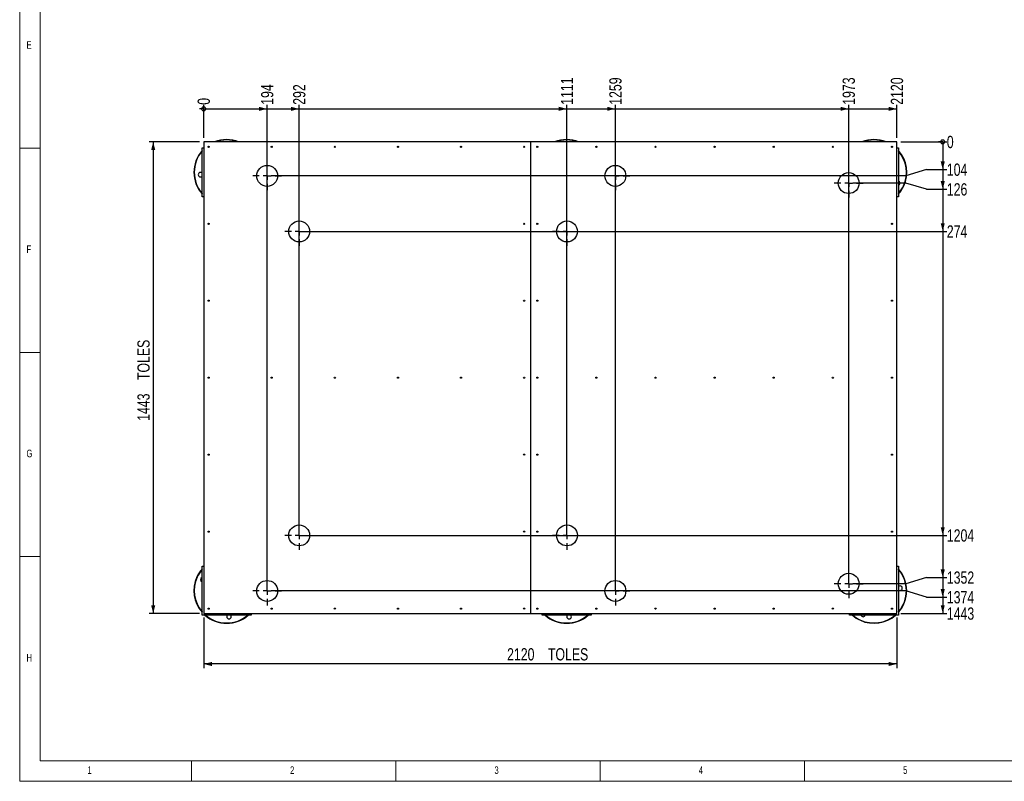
# Model space of a CAD drawing. Header units: millimetres. Extents: x 5 to 589, y 5 to 415.
# Tile 1 of 45: x 5 to 246, y 5 to 191. Entities that reach past the tile are written whole.
import ezdxf

# ---------------------------------------------------------------- set-up
doc = ezdxf.new("R2010")
doc.units = ezdxf.units.MM
doc.linetypes.add('CENTERX2', pattern=[20.32, 12.7, -2.54, 2.54, -2.54])
for name, color, linetype in [('COTES', 1, 'Continuous'), ('NOTES', 6, 'Continuous'), ('TRAIT-MIXTES', 3, 'CENTERX2')]:
    doc.layers.add(name, color=color, linetype=linetype)
doc.layers.add('TRAIT-FORT', color=4, linetype='Continuous', lineweight=25)
doc.styles.add('SLDTEXTSTYLE0', font='TXT', dxfattribs={"width": 0.75})
doc.dimstyles.new('SLDDIMSTYLE1', dxfattribs={"dimtxt": 3, "dimasz": 2, "dimexe": 0, "dimexo": 0.0625, "dimgap": 0.75, "dimtad": 1, "dimlfac": 12.5, "dimrnd": 1e-09, "dimzin": 12, "dimdsep": 46, "dimtxsty": 'SLDTEXTSTYLE0', "dimsah": 1, "dimcen": 0.09, "dimadec": 0, "dimazin": 3, "dimtfac": 1, "dimtofl": 0, "dimtmove": 0, "dimatfit": 3, "dimfxl": 0, "dimfrac": 2, "dimtolj": 1, "dimtzin": 12, "dimarcsym": 0})
doc.dimstyles.new('SLDDIMSTYLE3', dxfattribs={"dimtxt": 3, "dimasz": 0.333333, "dimexe": 0, "dimexo": 0.0625, "dimgap": 0.75, "dimtad": 0, "dimtih": 1, "dimtoh": 1, "dimdec": 0, "dimlfac": 12.5, "dimrnd": 1e-09, "dimdsep": 46, "dimtxsty": 'SLDTEXTSTYLE0', "dimblk1": 'ORIGIN', "dimblk2": 'ORIGIN', "dimsah": 1, "dimcen": 0.09, "dimadec": 0, "dimazin": 2, "dimtfac": 1, "dimtdec": 0, "dimtofl": 0, "dimtmove": 0, "dimatfit": 3, "dimldrblk": 'ORIGIN', "dimfxl": 0, "dimfrac": 2, "dimtolj": 1, "dimtzin": 12, "dimarcsym": 0})
doc.dimstyles.new('SLDDIMSTYLE4', dxfattribs={"dimtxt": 3, "dimasz": 2, "dimexe": 0, "dimexo": 0.0625, "dimgap": 0.75, "dimtad": 0, "dimtih": 1, "dimtoh": 1, "dimdec": 0, "dimlfac": 12.5, "dimrnd": 1e-09, "dimzin": 12, "dimdsep": 46, "dimtxsty": 'SLDTEXTSTYLE0', "dimsah": 1, "dimcen": 0.09, "dimadec": 0, "dimazin": 3, "dimtfac": 1, "dimtdec": 0, "dimtofl": 0, "dimtmove": 0, "dimatfit": 3, "dimfxl": 0, "dimfrac": 2, "dimtolj": 1, "dimtzin": 12, "dimarcsym": 0})

# ---------------------------------------------------------------- blocks, each defined once
blk = doc.blocks.new('_Origin')
at = {"color": 0, "linetype": 'ByBlock', "lineweight": -2}
blk.add_line((0, 0), (-1, 0), dxfattribs=at)
blk.add_circle((0, 0), 0.5, dxfattribs=at)
blk = doc.blocks.new('_D_5')
at = {"layer": 'COTES', "color": 1}
blk.add_line((50.03, 162.52), (50.03, 170.6), dxfattribs=at)
blk.add_blockref('_Origin', (50.03, 169.6), dxfattribs=at)
at = {"layer": 'COTES', "color": 1, "insert": (48.54, 170.6), "char_height": 3, "attachment_point": 1, "rotation": 90, "style": 'SLDTEXTSTYLE0'}
blk.add_mtext('0', dxfattribs=at)
blk = doc.blocks.new('_D_6')
at = {"layer": 'COTES', "color": 1}
for p, q in [((50.03, 169.6), (65.55, 169.6)), ((65.55, 52.59), (65.55, 170.6))]:
    blk.add_line(p, q, dxfattribs=at)
blk.add_solid([(65.55, 169.6), (63.55, 170.1), (63.55, 169.1)], dxfattribs=at)
at = {"layer": 'COTES', "color": 1, "insert": (64.06, 170.6), "char_height": 3, "attachment_point": 1, "rotation": 90, "style": 'SLDTEXTSTYLE0'}
blk.add_mtext('194', dxfattribs=at)
blk = doc.blocks.new('_D_7')
at = {"layer": 'COTES', "color": 1}
for p, q in [((65.55, 169.6), (73.39, 169.6)), ((73.39, 66.19), (73.39, 170.6))]:
    blk.add_line(p, q, dxfattribs=at)
blk.add_solid([(73.39, 169.6), (71.39, 170.1), (71.39, 169.1)], dxfattribs=at)
at = {"layer": 'COTES', "color": 1, "insert": (71.9, 170.6), "char_height": 3, "attachment_point": 1, "rotation": 90, "style": 'SLDTEXTSTYLE0'}
blk.add_mtext('292', dxfattribs=at)
blk = doc.blocks.new('_D_8')
at = {"layer": 'COTES', "color": 1}
for p, q in [((73.39, 169.6), (138.91, 169.6)), ((138.91, 66.19), (138.91, 170.6))]:
    blk.add_line(p, q, dxfattribs=at)
blk.add_solid([(138.91, 169.6), (136.91, 170.1), (136.91, 169.1)], dxfattribs=at)
at = {"layer": 'COTES', "color": 1, "insert": (137.42, 170.6), "char_height": 3, "attachment_point": 1, "rotation": 90, "style": 'SLDTEXTSTYLE0'}
blk.add_mtext('1111', dxfattribs=at)
blk = doc.blocks.new('_D_9')
at = {"layer": 'COTES', "color": 1}
for p, q in [((138.91, 169.6), (150.75, 169.6)), ((150.75, 52.59), (150.75, 170.6))]:
    blk.add_line(p, q, dxfattribs=at)
blk.add_solid([(150.75, 169.6), (148.75, 170.1), (148.75, 169.1)], dxfattribs=at)
at = {"layer": 'COTES', "color": 1, "insert": (149.26, 170.6), "char_height": 3, "attachment_point": 1, "rotation": 90, "style": 'SLDTEXTSTYLE0'}
blk.add_mtext('1259', dxfattribs=at)
blk = doc.blocks.new('_D_10')
at = {"layer": 'COTES', "color": 1}
for p, q in [((150.75, 169.6), (207.84, 169.6)), ((207.84, 54.35), (207.84, 170.6))]:
    blk.add_line(p, q, dxfattribs=at)
blk.add_solid([(207.84, 169.6), (205.84, 170.1), (205.84, 169.1)], dxfattribs=at)
at = {"layer": 'COTES', "color": 1, "insert": (206.35, 170.6), "char_height": 3, "attachment_point": 1, "rotation": 90, "style": 'SLDTEXTSTYLE0'}
blk.add_mtext('1973', dxfattribs=at)
blk = doc.blocks.new('_D_11')
at = {"layer": 'COTES', "color": 1}
for p, q in [((207.84, 169.6), (219.63, 169.6)), ((219.63, 162.52), (219.63, 170.6))]:
    blk.add_line(p, q, dxfattribs=at)
blk.add_solid([(219.63, 169.6), (217.63, 170.1), (217.63, 169.1)], dxfattribs=at)
at = {"layer": 'COTES', "color": 1, "insert": (218.14, 170.6), "char_height": 3, "attachment_point": 1, "rotation": 90, "style": 'SLDTEXTSTYLE0'}
blk.add_mtext('2120', dxfattribs=at)
blk = doc.blocks.new('_D_12')
at = {"layer": 'COTES', "color": 1}
blk.add_line((220.63, 161.52), (231.85, 161.52), dxfattribs=at)
blk.add_blockref('_Origin', (230.85, 161.52), dxfattribs=at)
at = {"layer": 'COTES', "color": 1, "insert": (231.85, 163), "char_height": 3, "attachment_point": 1, "style": 'SLDTEXTSTYLE0'}
blk.add_mtext('0', dxfattribs=at)
blk = doc.blocks.new('_D_13')
at = {"layer": 'COTES', "color": 1}
for p, q in [((230.85, 161.52), (230.85, 154.72)), ((226.85, 154.72), (221.85, 153.19)), ((226.85, 154.72), (231.85, 154.72)), ((221.85, 153.19), (66.55, 153.19))]:
    blk.add_line(p, q, dxfattribs=at)
blk.add_solid([(230.85, 154.72), (231.35, 156.72), (230.35, 156.72)], dxfattribs=at)
at = {"layer": 'COTES', "color": 1, "insert": (231.85, 156.21), "char_height": 3, "attachment_point": 1, "style": 'SLDTEXTSTYLE0'}
blk.add_mtext('104', dxfattribs=at)
blk = doc.blocks.new('_D_14')
at = {"layer": 'COTES', "color": 1}
for p, q in [((230.85, 154.72), (230.85, 149.91)), ((221.85, 151.43), (208.84, 151.43)), ((226.85, 149.91), (221.85, 151.43)), ((226.85, 149.91), (231.85, 149.91))]:
    blk.add_line(p, q, dxfattribs=at)
blk.add_solid([(230.85, 149.91), (231.35, 151.91), (230.35, 151.91)], dxfattribs=at)
at = {"layer": 'COTES', "color": 1, "insert": (231.85, 151.39), "char_height": 3, "attachment_point": 1, "style": 'SLDTEXTSTYLE0'}
blk.add_mtext('126', dxfattribs=at)
blk = doc.blocks.new('_D_15')
at = {"layer": 'COTES', "color": 1}
for p, q in [((230.85, 149.91), (230.85, 139.59)), ((74.39, 139.59), (231.85, 139.59))]:
    blk.add_line(p, q, dxfattribs=at)
blk.add_solid([(230.85, 139.59), (231.35, 141.59), (230.35, 141.59)], dxfattribs=at)
at = {"layer": 'COTES', "color": 1, "insert": (231.85, 141.08), "char_height": 3, "attachment_point": 1, "style": 'SLDTEXTSTYLE0'}
blk.add_mtext('274', dxfattribs=at)
blk = doc.blocks.new('_D_16')
at = {"layer": 'COTES', "color": 1}
for p, q in [((230.85, 139.59), (230.85, 65.19)), ((74.39, 65.19), (231.85, 65.19))]:
    blk.add_line(p, q, dxfattribs=at)
blk.add_solid([(230.85, 65.19), (231.35, 67.19), (230.35, 67.19)], dxfattribs=at)
at = {"layer": 'COTES', "color": 1, "insert": (231.85, 66.68), "char_height": 3, "attachment_point": 1, "style": 'SLDTEXTSTYLE0'}
blk.add_mtext('1204', dxfattribs=at)
blk = doc.blocks.new('_D_17')
at = {"layer": 'COTES', "color": 1}
for p, q in [((230.85, 65.19), (230.85, 54.88)), ((221.85, 53.35), (208.84, 53.35)), ((226.85, 54.88), (221.85, 53.35)), ((226.85, 54.88), (231.85, 54.88))]:
    blk.add_line(p, q, dxfattribs=at)
blk.add_solid([(230.85, 54.88), (231.35, 56.88), (230.35, 56.88)], dxfattribs=at)
at = {"layer": 'COTES', "color": 1, "insert": (231.85, 56.37), "char_height": 3, "attachment_point": 1, "style": 'SLDTEXTSTYLE0'}
blk.add_mtext('1352', dxfattribs=at)
blk = doc.blocks.new('_D_18')
at = {"layer": 'COTES', "color": 1}
for p, q in [((230.85, 54.88), (230.85, 50.07)), ((221.85, 51.59), (66.55, 51.59)), ((226.85, 50.07), (221.85, 51.59)), ((226.85, 50.07), (231.85, 50.07))]:
    blk.add_line(p, q, dxfattribs=at)
blk.add_solid([(230.85, 50.07), (231.35, 52.07), (230.35, 52.07)], dxfattribs=at)
at = {"layer": 'COTES', "color": 1, "insert": (231.85, 51.55), "char_height": 3, "attachment_point": 1, "style": 'SLDTEXTSTYLE0'}
blk.add_mtext('1374', dxfattribs=at)
blk = doc.blocks.new('_D_19')
at = {"layer": 'COTES', "color": 1}
for p, q in [((230.85, 50.07), (230.85, 46.08)), ((220.63, 46.08), (231.85, 46.08))]:
    blk.add_line(p, q, dxfattribs=at)
blk.add_solid([(230.85, 46.08), (231.35, 48.08), (230.35, 48.08)], dxfattribs=at)
at = {"layer": 'COTES', "color": 1, "insert": (231.85, 47.56), "char_height": 3, "attachment_point": 1, "style": 'SLDTEXTSTYLE0'}
blk.add_mtext('1443', dxfattribs=at)
blk = doc.blocks.new('_D_20')
at = {"layer": 'COTES', "color": 1}
for p, q in [((49.03, 161.52), (36.67, 161.52)), ((37.67, 161.52), (37.67, 46.08)), ((49.03, 46.08), (36.67, 46.08))]:
    blk.add_line(p, q, dxfattribs=at)
for points in [[(37.67, 161.52), (37.17, 159.52), (38.17, 159.52)], [(37.67, 46.08), (38.17, 48.08), (37.17, 48.08)]]:
    blk.add_solid(points, dxfattribs=at)
at = {"layer": 'COTES', "color": 1, "char_height": 3, "attachment_point": 1, "rotation": 90, "style": 'SLDTEXTSTYLE0'}
for s, insert in [('TOLES', (33.8, 103.22)), ('1443', (33.8, 93.23))]:
    blk.add_mtext(s, dxfattribs=dict(at, insert=insert))
blk = doc.blocks.new('_D_21')
at = {"layer": 'COTES', "color": 1}
for p, q in [((50.03, 45.08), (50.03, 32.72)), ((219.63, 45.08), (219.63, 32.72)), ((219.63, 33.72), (50.03, 33.72))]:
    blk.add_line(p, q, dxfattribs=at)
for points in [[(50.03, 33.72), (52.03, 33.22), (52.03, 34.22)], [(219.63, 33.72), (217.63, 34.22), (217.63, 33.22)]]:
    blk.add_solid(points, dxfattribs=at)
at = {"layer": 'COTES', "color": 1, "char_height": 3, "attachment_point": 1, "style": 'SLDTEXTSTYLE0'}
for s, insert in [('2120', (124.26, 37.59)), ('TOLES', (134.25, 37.59))]:
    blk.add_mtext(s, dxfattribs=dict(at, insert=insert))
blk = doc.blocks.new('SW_CENTERMARKSYMBOL_0')
at = {"layer": 'TRAIT-MIXTES', "color": 0}
for p, q in [((0, 1.92), (0, 3.52)), ((-1.92, 0), (-3.52, 0)), ((0, 0), (-0.96, 0)), ((0, 0), (0, 0.96)), ((0, 0), (0, -0.96)), ((0, 0), (0.96, 0)), ((1.92, 0), (3.52, 0)), ((0, -1.92), (0, -3.52))]:
    blk.add_line(p, q, dxfattribs=at)
blk = doc.blocks.new('SW_CENTERMARKSYMBOL_1')
at = {"layer": 'TRAIT-MIXTES', "color": 0}
for p, q in [((0, 1.92), (0, 3.52)), ((-1.92, 0), (-3.52, 0)), ((0, 0), (-0.96, 0)), ((0, 0), (0, 0.96)), ((0, 0), (0, -0.96)), ((0, 0), (0.96, 0)), ((1.92, 0), (3.52, 0)), ((0, -1.92), (0, -3.52))]:
    blk.add_line(p, q, dxfattribs=at)
blk = doc.blocks.new('SW_CENTERMARKSYMBOL_2')
at = {"layer": 'TRAIT-MIXTES', "color": 0}
for p, q in [((0, 1.92), (0, 3.52)), ((-1.92, 0), (-3.52, 0)), ((0, 0), (-0.96, 0)), ((0, 0), (0, 0.96)), ((0, 0), (0, -0.96)), ((0, 0), (0.96, 0)), ((1.92, 0), (3.52, 0)), ((0, -1.92), (0, -3.52))]:
    blk.add_line(p, q, dxfattribs=at)
blk = doc.blocks.new('SW_CENTERMARKSYMBOL_3')
at = {"layer": 'TRAIT-MIXTES', "color": 0}
for p, q in [((0, 1.92), (0, 3.52)), ((-1.92, 0), (-3.52, 0)), ((0, 0), (-0.96, 0)), ((0, 0), (0, 0.96)), ((0, 0), (0, -0.96)), ((0, 0), (0.96, 0)), ((1.92, 0), (3.52, 0)), ((0, -1.92), (0, -3.52))]:
    blk.add_line(p, q, dxfattribs=at)
blk = doc.blocks.new('SW_CENTERMARKSYMBOL_4')
at = {"layer": 'TRAIT-MIXTES', "color": 0}
for p, q in [((0, 1.92), (0, 3.52)), ((-1.92, 0), (-3.52, 0)), ((0, 0), (-0.96, 0)), ((0, 0), (0, 0.96)), ((0, 0), (0, -0.96)), ((0, 0), (0.96, 0)), ((1.92, 0), (3.52, 0)), ((0, -1.92), (0, -3.52))]:
    blk.add_line(p, q, dxfattribs=at)
blk = doc.blocks.new('SW_CENTERMARKSYMBOL_5')
at = {"layer": 'TRAIT-MIXTES', "color": 0}
for p, q in [((0, 1.92), (0, 3.52)), ((-1.92, 0), (-3.52, 0)), ((0, 0), (-0.96, 0)), ((0, 0), (0, 0.96)), ((0, 0), (0, -0.96)), ((0, 0), (0.96, 0)), ((1.92, 0), (3.52, 0)), ((0, -1.92), (0, -3.52))]:
    blk.add_line(p, q, dxfattribs=at)
blk = doc.blocks.new('SW_CENTERMARKSYMBOL_6')
at = {"layer": 'TRAIT-MIXTES', "color": 0}
for p, q in [((0, 1.92), (0, 3.52)), ((-1.92, 0), (-3.52, 0)), ((0, 0), (-0.96, 0)), ((0, 0), (0, 0.96)), ((0, 0), (0, -0.96)), ((0, 0), (0.96, 0)), ((1.92, 0), (3.52, 0)), ((0, -1.92), (0, -3.52))]:
    blk.add_line(p, q, dxfattribs=at)
blk = doc.blocks.new('SW_CENTERMARKSYMBOL_7')
at = {"layer": 'TRAIT-MIXTES', "color": 0}
for p, q in [((0, 1.92), (0, 3.52)), ((-1.92, 0), (-3.52, 0)), ((0, 0), (-0.96, 0)), ((0, 0), (0, 0.96)), ((0, 0), (0, -0.96)), ((0, 0), (0.96, 0)), ((1.92, 0), (3.52, 0)), ((0, -1.92), (0, -3.52))]:
    blk.add_line(p, q, dxfattribs=at)
blk = doc.blocks.new('SW_CENTERMARKSYMBOL_8')
at = {"layer": 'TRAIT-MIXTES', "color": 0}
for p, q in [((0, 1.92), (0, 3.52)), ((-1.92, 0), (-3.52, 0)), ((0, 0), (-0.96, 0)), ((0, 0), (0, 0.96)), ((0, 0), (0, -0.96)), ((0, 0), (0.96, 0)), ((1.92, 0), (3.52, 0)), ((0, -1.92), (0, -3.52))]:
    blk.add_line(p, q, dxfattribs=at)
blk = doc.blocks.new('SW_CENTERMARKSYMBOL_9')
at = {"layer": 'TRAIT-MIXTES', "color": 0}
for p, q in [((0, 1.92), (0, 3.52)), ((-1.92, 0), (-3.52, 0)), ((0, 0), (-0.96, 0)), ((0, 0), (0, 0.96)), ((0, 0), (0, -0.96)), ((0, 0), (0.96, 0)), ((1.92, 0), (3.52, 0)), ((0, -1.92), (0, -3.52))]:
    blk.add_line(p, q, dxfattribs=at)

msp = doc.modelspace()

# ---------------------------------------------------------------- linework, layer by layer
at = {"color": 7, "linetype": 'Continuous', "lineweight": 18}
for p, q in [((5, 415), (5, 5)), ((10, 410), (10, 10)), ((10, 160), (5, 160)), ((5, 110), (10, 110)), ((10, 60), (5, 60)), ((10, 10), (584, 10)), ((47, 5), (47, 10)), ((97, 10), (97, 5)), ((147, 5), (147, 10)), ((197, 10), (197, 5)), ((5, 5), (589, 5))]:
    msp.add_line(p, q, dxfattribs=at)
at = {"layer": 'TRAIT-FORT', "color": 4, "linetype": 'Continuous', "lineweight": 25}
for p, q in [((50.02799, 161.5161), (50.02799, 46.07578)), ((130.02799, 161.5161), (50.02799, 161.5161)), ((130.02799, 46.07578), (130.02799, 161.5161)), ((130.03599, 161.5161), (130.02799, 161.5161)), ((219.62799, 161.5161), (130.03599, 161.5161)), ((130.03599, 46.07578), (130.03599, 161.5161)), ((219.62799, 46.07578), (219.62799, 161.5161)), ((49.62799, 148.07578), (49.62799, 160.07578)), ((49.62799, 160.07578), (50.02799, 160.07578)), ((219.62799, 160.07578), (220.02799, 160.07578)), ((220.02799, 160.07578), (220.02799, 148.07578)), ((50.02799, 148.07578), (49.62799, 148.07578)), ((220.02799, 148.07578), (219.62799, 148.07578)), ((49.62799, 45.67578), (49.62799, 57.67578)), ((49.62799, 57.67578), (50.02799, 57.67578)), ((219.62799, 57.67578), (220.02799, 57.67578)), ((220.02799, 57.67578), (220.02799, 45.67578)), ((50.02799, 46.07578), (130.02799, 46.07578)), ((61.62799, 46.07578), (61.62799, 45.67578)), ((130.02799, 46.07578), (130.03599, 46.07578)), ((130.03599, 46.07578), (219.62799, 46.07578)), ((132.82799, 45.67578), (132.82799, 46.07578)), ((144.82799, 46.07578), (144.82799, 45.67578)), ((208.02799, 45.67578), (208.02799, 46.07578)), ((61.62799, 45.67578), (49.62799, 45.67578)), ((144.82799, 45.67578), (132.82799, 45.67578)), ((220.02799, 45.67578), (208.02799, 45.67578))]:
    msp.add_line(p, q, dxfattribs=at)
for centre, radius in [((51.22799, 160.3161), 0.144), ((66.66959, 160.3161), 0.144), ((82.11119, 160.3161), 0.144), ((97.55279, 160.3161), 0.144), ((112.99439, 160.3161), 0.144), ((128.43599, 160.3161), 0.144), ((131.63599, 160.3161), 0.144), ((146.10132, 160.3161), 0.144), ((160.56666, 160.3161), 0.144), ((175.03199, 160.3161), 0.144), ((189.49732, 160.3161), 0.144), ((203.96266, 160.3161), 0.144), ((218.42799, 160.3161), 0.144), ((65.54827, 153.19407), 2.56), ((150.74827, 153.19407), 2.56), ((207.83627, 151.43407), 2.56), ((73.38827, 139.59407), 2.56), ((138.90827, 139.59407), 2.56), ((51.22799, 141.47605), 0.144), ((128.43599, 141.47605), 0.144), ((131.63599, 141.47605), 0.144), ((218.42799, 141.47605), 0.144), ((51.22799, 122.636), 0.144), ((128.43599, 122.636), 0.144), ((131.63599, 122.636), 0.144), ((218.42799, 122.636), 0.144), ((51.22799, 103.79594), 0.144), ((66.66959, 103.79594), 0.144), ((82.11119, 103.79594), 0.144), ((97.55279, 103.79594), 0.144), ((112.99439, 103.79594), 0.144), ((128.43599, 103.79594), 0.144), ((131.63599, 103.79594), 0.144), ((146.10132, 103.79594), 0.144), ((160.56666, 103.79594), 0.144), ((175.03199, 103.79594), 0.144), ((189.49732, 103.79594), 0.144), ((203.96266, 103.79594), 0.144), ((218.42799, 103.79594), 0.144), ((51.22799, 84.95589), 0.144), ((128.43599, 84.95589), 0.144), ((131.63599, 84.95589), 0.144), ((218.42799, 84.95589), 0.144), ((73.38827, 65.19407), 2.56), ((138.90827, 65.19407), 2.56), ((51.22799, 66.11584), 0.144), ((128.43599, 66.11584), 0.144), ((131.63599, 66.11584), 0.144), ((218.42799, 66.11584), 0.144), ((207.83627, 53.35407), 2.56), ((65.54827, 51.59407), 2.56), ((150.74827, 51.59407), 2.56), ((51.22799, 47.27578), 0.144), ((66.66959, 47.27578), 0.144), ((82.11119, 47.27578), 0.144), ((97.55279, 47.27578), 0.144), ((112.99439, 47.27578), 0.144), ((128.43599, 47.27578), 0.144), ((131.63599, 47.27578), 0.144), ((146.10132, 47.27578), 0.144), ((160.56666, 47.27578), 0.144), ((175.03199, 47.27578), 0.144), ((189.49732, 47.27578), 0.144), ((203.96266, 47.27578), 0.144), ((218.42799, 47.27578), 0.144)]:
    msp.add_circle(centre, radius, dxfattribs=at)
for centre, radius, start, end in [((55.62799, 154.07578), 8, 68.4410511, 111.5589489), ((55.62799, 154.07578), 7.92, 69.9567777, 110.0432223), ((138.82799, 154.07578), 8, 68.4410511, 111.5589489), ((138.82799, 154.07578), 7.92, 69.9567777, 110.0432223), ((214.02799, 154.07578), 8, 68.4410511, 111.5589489), ((214.02799, 154.07578), 7.92, 69.9567777, 110.0432223), ((55.62799, 154.07578), 8, 138.5903779, 221.4096221), ((55.62799, 154.07578), 7.92, 139.2509456, 220.7490544), ((214.02799, 154.07578), 8, 335.3258104, 41.4096221), ((214.02799, 154.07578), 7.92, 335.3258104, 40.7490544), ((49.25562, 153.48174), 0.56, 48.3216319, 311.6783681), ((219.84365, 151.40405), 0.56, 289.2193074, 70.7806926), ((214.02799, 154.07578), 7.92, 319.2509456, 335.3258104), ((214.02799, 154.07578), 8, 318.5903779, 335.3258104), ((55.62799, 51.67578), 8, 138.5903779, 155.3258104), ((55.62799, 51.67578), 7.92, 139.2509456, 155.3258104), ((214.02799, 51.67578), 8, 318.5903779, 41.4096221), ((214.02799, 51.67578), 7.92, 319.2509456, 40.7490544), ((55.62799, 51.67578), 8, 155.3258104, 221.4096221), ((55.62799, 51.67578), 7.92, 155.3258104, 220.7490544), ((49.81233, 54.34751), 0.56, 109.2193074, 250.7806926), ((220.40036, 52.26983), 0.56, 228.3216319, 131.6783681), ((55.62799, 51.67578), 8, 228.5903779, 311.4096221), ((55.62799, 51.67578), 7.92, 229.2509456, 310.7490544), ((56.22203, 45.30341), 0.56, 138.3216319, 41.6783681), ((138.82799, 51.67578), 8, 228.5903779, 311.4096221), ((138.82799, 51.67578), 7.92, 229.2509456, 310.7490544), ((139.42203, 45.30341), 0.56, 138.3216319, 41.6783681), ((214.02799, 51.67578), 8, 228.5903779, 245.3258104), ((214.02799, 51.67578), 7.92, 229.2509456, 245.3258104), ((214.02799, 51.67578), 8, 245.3258104, 311.4096221), ((214.02799, 51.67578), 7.92, 245.3258104, 310.7490544), ((211.35626, 45.86013), 0.56, 199.2193074, 340.7806926)]:
    msp.add_arc(centre, radius, start, end, dxfattribs=at)

# ---------------------------------------------------------------- block references
at = {"layer": 'TRAIT-MIXTES', "color": 3}
for name, p in [('SW_CENTERMARKSYMBOL_9', (65.54827, 153.19407)), ('SW_CENTERMARKSYMBOL_6', (150.74827, 153.19407)), ('SW_CENTERMARKSYMBOL_5', (207.83627, 151.43407)), ('SW_CENTERMARKSYMBOL_8', (73.38827, 139.59407)), ('SW_CENTERMARKSYMBOL_7', (138.90827, 139.59407)), ('SW_CENTERMARKSYMBOL_1', (73.38827, 65.19407)), ('SW_CENTERMARKSYMBOL_2', (138.90827, 65.19407)), ('SW_CENTERMARKSYMBOL_4', (207.83627, 53.35407)), ('SW_CENTERMARKSYMBOL_0', (65.54827, 51.59407)), ('SW_CENTERMARKSYMBOL_3', (150.74827, 51.59407))]:
    msp.add_blockref(name, p, dxfattribs=at)

# ---------------------------------------------------------------- texts
at = {"layer": 'NOTES', "color": 211, "char_height": 1.85208, "attachment_point": 1, "style": 'SLDTEXTSTYLE0'}
for s, insert in [('E', (6.66667, 186.16802)), ('F', (6.66667, 136.16802)), ('G', (6.66667, 86.16802)), ('H', (6.66667, 36.16802)), ('1', (21.58334, 8.66802)), ('2', (71.16667, 8.66802)), ('3', (121.16667, 8.66802)), ('4', (171.16667, 8.66802)), ('5', (221.16667, 8.66802))]:
    msp.add_mtext(s, dxfattribs=dict(at, insert=insert))

# ---------------------------------------------------------------- dimensions: what is measured, and where the dimension line sits
at = {"layer": 'COTES', "color": 1}
for feature_location, offset, dtype, origin, dimstyle, picture, middle in [((138.90827, 65.19407), (0, 105.40208), 1, (50.02799, 161.5161), 'SLDDIMSTYLE4', '_D_8', (138.90827, 175.02949)), ((150.74827, 51.59407), (0, 119.00208), 1, (50.02799, 161.5161), 'SLDDIMSTYLE4', '_D_9', (150.74827, 175.02949)), ((207.83627, 53.35407), (0, 117.24208), 1, (50.02799, 161.5161), 'SLDDIMSTYLE4', '_D_10', (207.83627, 175.02949)), ((219.62799, 161.5161), (0, 9.08005), 1, (50.02799, 161.5161), 'SLDDIMSTYLE4', '_D_11', (219.62799, 175.02949)), ((65.54827, 51.59407), (0, 119.00208), 1, (50.02799, 161.5161), 'SLDDIMSTYLE4', '_D_6', (65.54827, 173.92115)), ((73.38827, 65.19407), (0, 105.40208), 1, (50.02799, 161.5161), 'SLDDIMSTYLE4', '_D_7', (73.38827, 173.92115)), ((50.0279904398, 161.5161030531), (0, 9.0800508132), 1, (50.0279904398, 161.5161030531), 'SLDDIMSTYLE3', '_D_5', (50.0279904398, 171.7044872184)), ((65.54827, 153.19407), (166.30338, 1.52506), 0, (219.62799, 161.5161), 'SLDDIMSTYLE4', '_D_13', (235.17665, 154.71913)), ((65.54827, 51.59407), (166.30338, -1.52506), 0, (219.62799, 161.5161), 'SLDDIMSTYLE4', '_D_18', (236.28499, 50.06901)), ((73.38827, 139.59407), (158.46338, 0), 0, (219.62799, 161.5161), 'SLDDIMSTYLE4', '_D_15', (235.17665, 139.59407)), ((73.38827, 65.19407), (158.46338, 0), 0, (219.62799, 161.5161), 'SLDDIMSTYLE4', '_D_16', (236.28499, 65.19407)), ((207.83627, 151.43407), (24.01538, -1.52506), 0, (219.62799, 161.5161), 'SLDDIMSTYLE4', '_D_14', (235.17665, 149.90901)), ((207.83627, 53.35407), (24.01538, 1.52506), 0, (219.62799, 161.5161), 'SLDDIMSTYLE4', '_D_17', (236.28499, 54.87913)), ((219.6279904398, 161.5161030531), (12.2236645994, 0), 0, (219.6279904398, 161.5161030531), 'SLDDIMSTYLE3', '_D_12', (232.9599883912, 161.5161030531)), ((219.62799, 46.07578), (12.22366, 0), 0, (219.62799, 161.5161), 'SLDDIMSTYLE4', '_D_19', (236.28499, 46.07578))]:
    dim = msp.add_ordinate_dim(feature_location=feature_location, offset=offset, dtype=dtype, origin=origin, dimstyle=dimstyle, dxfattribs=at)
    dim.commit()
    dim.dimension.update_dxf_attribs({"geometry": picture, "text_midpoint": middle})
for base, p1, angle, picture, middle in [((37.67107, 46.07578), (50.02799, 161.5161), 90, '_D_20', (37.67107, 103.79594)), ((50.02799, 33.71886), (219.62799, 46.07578), 0, '_D_21', (134.82799, 33.71886))]:
    dim = msp.add_linear_dim(base=base, p1=p1, p2=(50.02799, 46.07578), angle=angle, text='<> TOLES', dimstyle='SLDDIMSTYLE1', dxfattribs=at)
    dim.commit()
    dim.dimension.update_dxf_attribs({"geometry": picture, "text_midpoint": middle, "dimtype": 160})

doc.saveas('drawing.dxf')
